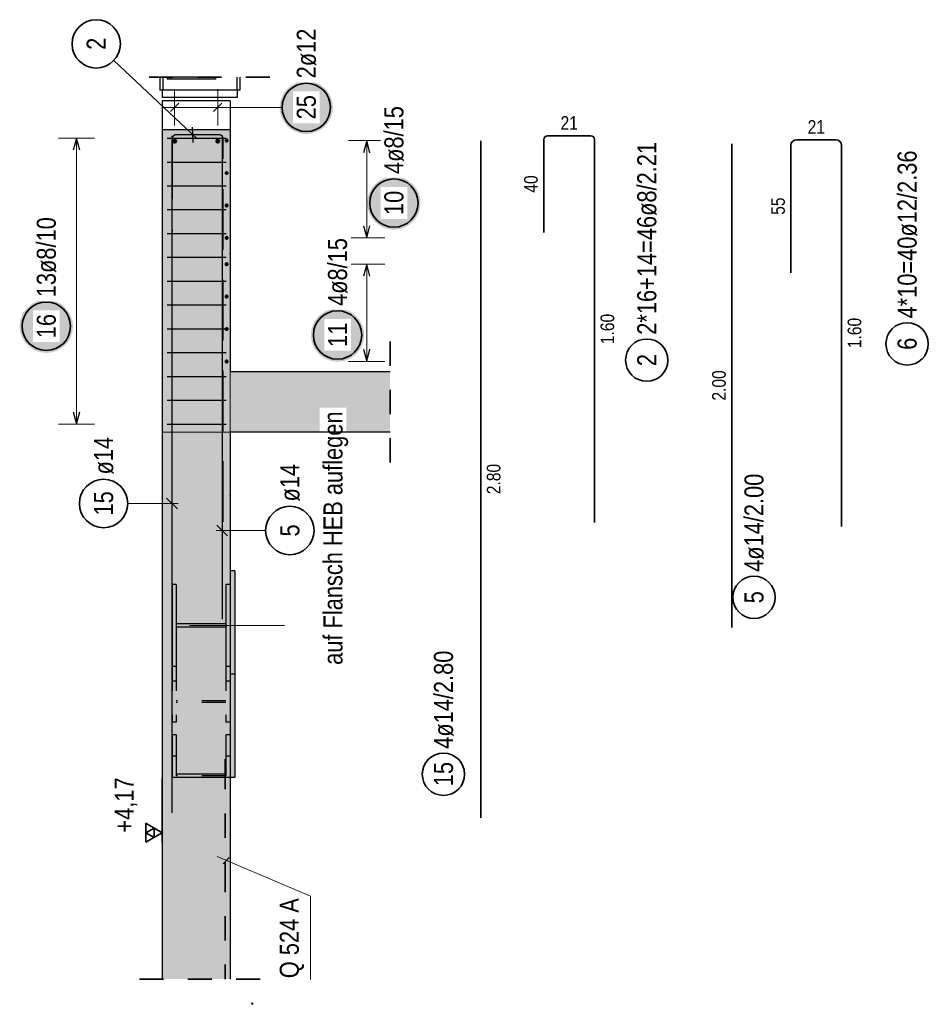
# Model space of a CAD drawing. Header units: millimetres. Extents: x -7.9 to 38.5, y -8.4 to 24.5.
# Tile 32 of 37: x 24.1 to 27.8, y 15.1 to 19.2. Entities that reach past the tile are written whole.
import ezdxf

# ---------------------------------------------------------------- set-up
doc = ezdxf.new("R2010")
doc.units = ezdxf.units.MM
doc.linetypes.add('DASHDOT', pattern=[1, 0.5, -0.25, 0, -0.25])
doc.linetypes.add('HIDDEN', pattern=[0.375, 0.25, -0.125])
for name, color, linetype, lineweight in [('Achsen', 7, 'Continuous', 20), ('Mattenbewehrung', 7, 'Continuous', 20), ('Schraffuren', 7, 'Continuous', 20)]:
    doc.layers.add(name, color=color, linetype=linetype, lineweight=lineweight)
doc.styles.add('Arial Narrow', font='ARIALN.TTF')

msp = doc.modelspace()

# ---------------------------------------------------------------- hatches: boundary and pattern name
at = {"lineweight": 25, "true_color": 0xffffff}
msp.add_hatch(color=7, dxfattribs=at).paths.add_polyline_path([(25.371814, 18.8), (25.371747, 18.803839), (25.371546, 18.807673), (25.371211, 18.811498), (25.370743, 18.815309), (25.370143, 18.819101), (25.36941, 18.82287), (25.368546, 18.826611), (25.367553, 18.83032), (25.36643, 18.833992), (25.36518, 18.837622), (25.363804, 18.841207), (25.362304, 18.844741), (25.360681, 18.848221), (25.358938, 18.851642), (25.357077, 18.855), (25.355099, 18.858291), (25.353008, 18.861511), (25.350806, 18.864656), (25.348495, 18.867723), (25.346079, 18.870707), (25.34356, 18.873604), (25.340941, 18.876412), (25.338226, 18.879127), (25.335418, 18.881746), (25.33252, 18.884265), (25.329537, 18.886681), (25.32647, 18.888992), (25.323325, 18.891194), (25.320105, 18.893285), (25.316814, 18.895263), (25.313456, 18.897124), (25.310035, 18.898867), (25.306555, 18.90049), (25.30302, 18.90199), (25.299436, 18.903366), (25.295806, 18.904616), (25.292134, 18.905739), (25.288425, 18.906733), (25.284684, 18.907596), (25.280915, 18.908329), (25.277123, 18.908929), (25.273312, 18.909397), (25.269487, 18.909732), (25.265653, 18.909933), (25.261814, 18.91), (25.257975, 18.909933), (25.254141, 18.909732), (25.250316, 18.909397), (25.246505, 18.908929), (25.242712, 18.908329), (25.238943, 18.907596), (25.235202, 18.906733), (25.231494, 18.905739), (25.227822, 18.904616), (25.224192, 18.903366), (25.220607, 18.90199), (25.217073, 18.90049), (25.213593, 18.898867), (25.210172, 18.897124), (25.206814, 18.895263), (25.203523, 18.893285), (25.200303, 18.891194), (25.197157, 18.888992), (25.194091, 18.886681), (25.191107, 18.884265), (25.188209, 18.881746), (25.185401, 18.879127), (25.182686, 18.876412), (25.180068, 18.873604), (25.177549, 18.870707), (25.175133, 18.867723), (25.172822, 18.864656), (25.17062, 18.861511), (25.168528, 18.858291), (25.166551, 18.855), (25.16469, 18.851642), (25.162946, 18.848221), (25.161324, 18.844741), (25.159824, 18.841207), (25.158448, 18.837622), (25.157198, 18.833992), (25.156075, 18.83032), (25.155081, 18.826611), (25.154218, 18.82287), (25.153485, 18.819101), (25.152884, 18.815309), (25.152416, 18.811498), (25.152082, 18.807673), (25.151881, 18.803839), (25.151814, 18.8), (25.151881, 18.796161), (25.152082, 18.792327), (25.152416, 18.788502), (25.152884, 18.784691), (25.153485, 18.780899), (25.154218, 18.77713), (25.155081, 18.773389), (25.156075, 18.76968), (25.157198, 18.766008), (25.158448, 18.762378), (25.159824, 18.758793), (25.161324, 18.755259), (25.162946, 18.751779), (25.16469, 18.748358), (25.166551, 18.745), (25.168528, 18.741709), (25.17062, 18.738489), (25.172822, 18.735344), (25.175133, 18.732277), (25.177549, 18.729293), (25.180068, 18.726396), (25.182686, 18.723588), (25.185401, 18.720873), (25.188209, 18.718254), (25.191107, 18.715735), (25.194091, 18.713319), (25.197157, 18.711008), (25.200303, 18.708806), (25.203523, 18.706715), (25.206814, 18.704737), (25.210172, 18.702876), (25.213593, 18.701133), (25.217073, 18.69951), (25.220607, 18.69801), (25.224192, 18.696634), (25.227822, 18.695384), (25.231494, 18.694261), (25.235202, 18.693267), (25.238943, 18.692404), (25.242712, 18.691671), (25.246505, 18.691071), (25.250316, 18.690603), (25.254141, 18.690268), (25.257975, 18.690067), (25.261814, 18.69), (25.265653, 18.690067), (25.269487, 18.690268), (25.273312, 18.690603), (25.277123, 18.691071), (25.280915, 18.691671), (25.284684, 18.692404), (25.288425, 18.693267), (25.292134, 18.694261), (25.295806, 18.695384), (25.299436, 18.696634), (25.30302, 18.69801), (25.306555, 18.69951), (25.310035, 18.701133), (25.313456, 18.702876), (25.316814, 18.704737), (25.320105, 18.706715), (25.323325, 18.708806), (25.32647, 18.711008), (25.329537, 18.713319), (25.33252, 18.715735), (25.335418, 18.718254), (25.338226, 18.720873), (25.340941, 18.723588), (25.34356, 18.726396), (25.346079, 18.729293), (25.348495, 18.732277), (25.350806, 18.735344), (25.353008, 18.738489), (25.355099, 18.741709), (25.357077, 18.745), (25.358938, 18.748358), (25.360681, 18.751779), (25.362304, 18.755259), (25.363804, 18.758793), (25.36518, 18.762378), (25.36643, 18.766008), (25.367553, 18.76968), (25.368546, 18.773389), (25.36941, 18.77713), (25.370143, 18.780899), (25.370743, 18.784691), (25.371211, 18.788502), (25.371546, 18.792327)])
at = {"layer": 'Achsen', "lineweight": 25, "true_color": 0xffffff}
for points in [[(25.734097, 18.404409), (25.73403, 18.408248), (25.733829, 18.412082), (25.733494, 18.415907), (25.733026, 18.419718), (25.732426, 18.423511), (25.731693, 18.42728), (25.730829, 18.431021), (25.729836, 18.434729), (25.728713, 18.438401), (25.727463, 18.442031), (25.726087, 18.445616), (25.724587, 18.44915), (25.722964, 18.45263), (25.721221, 18.456051), (25.71936, 18.459409), (25.717382, 18.4627), (25.715291, 18.46592), (25.713089, 18.469066), (25.710778, 18.472132), (25.708362, 18.475116), (25.705843, 18.478014), (25.703224, 18.480822), (25.700509, 18.483537), (25.697701, 18.486155), (25.694804, 18.488674), (25.69182, 18.49109), (25.688753, 18.493401), (25.685608, 18.495603), (25.682388, 18.497695), (25.679097, 18.499672), (25.675739, 18.501533), (25.672318, 18.503277), (25.668838, 18.504899), (25.665304, 18.506399), (25.661719, 18.507775), (25.658089, 18.509025), (25.654417, 18.510148), (25.650708, 18.511142), (25.646967, 18.512005), (25.643198, 18.512738), (25.639406, 18.513339), (25.635595, 18.513807), (25.63177, 18.514141), (25.627936, 18.514342), (25.624097, 18.514409), (25.620258, 18.514342), (25.616424, 18.514141), (25.612599, 18.513807), (25.608788, 18.513339), (25.604996, 18.512738), (25.601227, 18.512005), (25.597486, 18.511142), (25.593777, 18.510148), (25.590105, 18.509025), (25.586475, 18.507775), (25.58289, 18.506399), (25.579356, 18.504899), (25.575876, 18.503277), (25.572455, 18.501533), (25.569097, 18.499672), (25.565806, 18.497695), (25.562586, 18.495603), (25.559441, 18.493401), (25.556374, 18.49109), (25.55339, 18.488674), (25.550493, 18.486155), (25.547684, 18.483537), (25.54497, 18.480822), (25.542351, 18.478014), (25.539832, 18.475116), (25.537416, 18.472132), (25.535105, 18.469066), (25.532903, 18.46592), (25.530812, 18.4627), (25.528834, 18.459409), (25.526973, 18.456051), (25.52523, 18.45263), (25.523607, 18.44915), (25.522107, 18.445616), (25.520731, 18.442031), (25.519481, 18.438401), (25.518358, 18.434729), (25.517364, 18.431021), (25.516501, 18.42728), (25.515768, 18.423511), (25.515167, 18.419718), (25.5147, 18.415907), (25.514365, 18.412082), (25.514164, 18.408248), (25.514097, 18.404409), (25.514164, 18.40057), (25.514365, 18.396736), (25.5147, 18.392911), (25.515167, 18.3891), (25.515768, 18.385308), (25.516501, 18.381539), (25.517364, 18.377798), (25.518358, 18.374089), (25.519481, 18.370417), (25.520731, 18.366787), (25.522107, 18.363203), (25.523607, 18.359668), (25.52523, 18.356188), (25.526973, 18.352767), (25.528834, 18.349409), (25.530812, 18.346118), (25.532903, 18.342898), (25.535105, 18.339753), (25.537416, 18.336686), (25.539832, 18.333703), (25.542351, 18.330805), (25.54497, 18.327997), (25.547684, 18.325282), (25.550493, 18.322663), (25.55339, 18.320144), (25.556374, 18.317728), (25.559441, 18.315417), (25.562586, 18.313215), (25.565806, 18.311124), (25.569097, 18.309146), (25.572455, 18.307285), (25.575876, 18.305542), (25.579356, 18.303919), (25.58289, 18.302419), (25.586475, 18.301043), (25.590105, 18.299793), (25.593777, 18.29867), (25.597486, 18.297677), (25.601227, 18.296813), (25.604996, 18.29608), (25.608788, 18.29548), (25.612599, 18.295012), (25.616424, 18.294677), (25.620258, 18.294476), (25.624097, 18.294409), (25.627936, 18.294476), (25.63177, 18.294677), (25.635595, 18.295012), (25.639406, 18.29548), (25.643198, 18.29608), (25.646967, 18.296813), (25.650708, 18.297677), (25.654417, 18.29867), (25.658089, 18.299793), (25.661719, 18.301043), (25.665304, 18.302419), (25.668838, 18.303919), (25.672318, 18.305542), (25.675739, 18.307285), (25.679097, 18.309146), (25.682388, 18.311124), (25.685608, 18.313215), (25.688753, 18.315417), (25.69182, 18.317728), (25.694804, 18.320144), (25.697701, 18.322663), (25.700509, 18.325282), (25.703224, 18.327997), (25.705843, 18.330805), (25.708362, 18.333703), (25.710778, 18.336686), (25.713089, 18.339753), (25.715291, 18.342898), (25.717382, 18.346118), (25.71936, 18.349409), (25.721221, 18.352767), (25.722964, 18.356188), (25.724587, 18.359668), (25.726087, 18.363203), (25.727463, 18.366787), (25.728713, 18.370417), (25.729836, 18.374089), (25.730829, 18.377798), (25.731693, 18.381539), (25.732426, 18.385308), (25.733026, 18.3891), (25.733494, 18.392911), (25.733829, 18.396736)], [(24.296731, 17.894758), (24.296664, 17.898597), (24.296463, 17.902432), (24.296129, 17.906257), (24.295661, 17.910068), (24.29506, 17.91386), (24.294327, 17.917629), (24.293464, 17.92137), (24.29247, 17.925079), (24.291347, 17.92875), (24.290097, 17.932381), (24.288721, 17.935965), (24.287221, 17.9395), (24.285599, 17.942979), (24.283855, 17.9464), (24.281994, 17.949758), (24.280016, 17.95305), (24.277925, 17.95627), (24.275723, 17.959415), (24.273412, 17.962481), (24.270996, 17.965465), (24.268477, 17.968363), (24.265859, 17.971171), (24.263144, 17.973886), (24.260336, 17.976504), (24.257438, 17.979023), (24.254454, 17.98144), (24.251388, 17.98375), (24.248242, 17.985953), (24.245022, 17.988044), (24.241731, 17.990021), (24.238373, 17.991883), (24.234952, 17.993626), (24.231472, 17.995248), (24.227938, 17.996749), (24.224353, 17.998125), (24.220723, 17.999375), (24.217051, 18.000497), (24.213343, 18.001491), (24.209601, 18.002355), (24.205832, 18.003087), (24.20204, 18.003688), (24.198229, 18.004156), (24.194404, 18.004491), (24.19057, 18.004691), (24.186731, 18.004758), (24.182892, 18.004691), (24.179058, 18.004491), (24.175233, 18.004156), (24.171422, 18.003688), (24.16763, 18.003087), (24.163861, 18.002355), (24.16012, 18.001491), (24.156411, 18.000497), (24.152739, 17.999375), (24.149109, 17.998125), (24.145524, 17.996749), (24.14199, 17.995248), (24.13851, 17.993626), (24.135089, 17.991883), (24.131731, 17.990021), (24.12844, 17.988044), (24.12522, 17.985953), (24.122075, 17.98375), (24.119008, 17.98144), (24.116025, 17.979023), (24.113127, 17.976504), (24.110319, 17.973886), (24.107604, 17.971171), (24.104985, 17.968363), (24.102466, 17.965465), (24.10005, 17.962481), (24.097739, 17.959415), (24.095537, 17.95627), (24.093446, 17.95305), (24.091468, 17.949758), (24.089607, 17.9464), (24.087864, 17.942979), (24.086241, 17.9395), (24.084741, 17.935965), (24.083365, 17.932381), (24.082115, 17.92875), (24.080992, 17.925079), (24.079999, 17.92137), (24.079135, 17.917629), (24.078402, 17.91386), (24.077802, 17.910068), (24.077334, 17.906257), (24.076999, 17.902432), (24.076798, 17.898597), (24.076731, 17.894758), (24.076798, 17.89092), (24.076999, 17.887085), (24.077334, 17.88326), (24.077802, 17.879449), (24.078402, 17.875657), (24.079135, 17.871888), (24.079999, 17.868147), (24.080992, 17.864438), (24.082115, 17.860767), (24.083365, 17.857136), (24.084741, 17.853552), (24.086241, 17.850017), (24.087864, 17.846538), (24.089607, 17.843117), (24.091468, 17.839758), (24.093446, 17.836467), (24.095537, 17.833247), (24.097739, 17.830102), (24.10005, 17.827036), (24.102466, 17.824052), (24.104985, 17.821154), (24.107604, 17.818346), (24.110319, 17.815631), (24.113127, 17.813013), (24.116025, 17.810494), (24.119008, 17.808077), (24.122075, 17.805767), (24.12522, 17.803564), (24.12844, 17.801473), (24.131731, 17.799496), (24.135089, 17.797634), (24.13851, 17.795891), (24.14199, 17.794268), (24.145524, 17.792768), (24.149109, 17.791392), (24.152739, 17.790142), (24.156411, 17.78902), (24.16012, 17.788026), (24.163861, 17.787162), (24.16763, 17.78643), (24.171422, 17.785829), (24.175233, 17.785361), (24.179058, 17.785026), (24.182892, 17.784825), (24.186731, 17.784758), (24.19057, 17.784825), (24.194404, 17.785026), (24.198229, 17.785361), (24.20204, 17.785829), (24.205832, 17.78643), (24.209601, 17.787162), (24.213343, 17.788026), (24.217051, 17.78902), (24.220723, 17.790142), (24.224353, 17.791392), (24.227938, 17.792768), (24.231472, 17.794268), (24.234952, 17.795891), (24.238373, 17.797634), (24.241731, 17.799496), (24.245022, 17.801473), (24.248242, 17.803564), (24.251388, 17.805767), (24.254454, 17.808077), (24.257438, 17.810494), (24.260336, 17.813013), (24.263144, 17.815631), (24.265859, 17.818346), (24.268477, 17.821154), (24.270996, 17.824052), (24.273412, 17.827036), (24.275723, 17.830102), (24.277925, 17.833247), (24.280016, 17.836467), (24.281994, 17.839758), (24.283855, 17.843117), (24.285599, 17.846538), (24.287221, 17.850017), (24.288721, 17.853552), (24.290097, 17.857136), (24.291347, 17.860767), (24.29247, 17.864438), (24.293464, 17.868147), (24.294327, 17.871888), (24.29506, 17.875657), (24.295661, 17.879449), (24.296129, 17.88326), (24.296463, 17.887085)]]:
    msp.add_hatch(color=7, dxfattribs=at).paths.add_polyline_path(points)
at = {"layer": 'Schraffuren', "lineweight": 13, "true_color": 0x4682b4}
for points in [[(24.686545, 18.916548), (24.886545, 18.916548), (24.886545, 18.925048), (24.875045, 18.925048), (24.698045, 18.925048), (24.686545, 18.925048)], [(24.929538, 16.487149), (24.946538, 16.487149), (24.946538, 16.826599), (24.929538, 16.826599), (24.929538, 16.663946), (24.723538, 16.663946), (24.723538, 16.826599), (24.706538, 16.826599), (24.706538, 16.487149), (24.723538, 16.487149), (24.723538, 16.649802), (24.929538, 16.649802)], [(24.946538, 16.028357), (24.946538, 16.204834), (24.929538, 16.204834), (24.929538, 16.042199), (24.723538, 16.042199), (24.723538, 16.204834), (24.706538, 16.204834), (24.706538, 16.028357)]]:
    msp.add_hatch(color=145, dxfattribs=at).paths.add_polyline_path(points)
at = {"layer": 'Schraffuren', "lineweight": 13, "true_color": 0xd7ffd7}
for points in [[(24.666545, 15.195043), (24.946545, 15.195043), (24.946538, 18.706548), (24.666538, 18.706548)], [(25.608323, 17.456544), (25.608323, 17.706544), (24.946544, 17.706544), (24.946544, 17.456544)]]:
    msp.add_hatch(color=254, dxfattribs=at).paths.add_polyline_path(points)
at = {"layer": 'Schraffuren', "lineweight": 13, "true_color": 0xe0ddbe}
msp.add_hatch(color=254, dxfattribs=at).paths.add_polyline_path([(24.966538, 16.028357), (24.966538, 16.883656), (24.946538, 16.883656), (24.946538, 16.028357)])

# ---------------------------------------------------------------- linework, layer by layer
at = {"color": 2, "linetype": 'HIDDEN', "lineweight": 35, "ltscale": 0.25}
for p, q in [((25.111545, 18.925048), (24.531545, 18.925048)), ((25.608323, 17.831544), (25.608323, 17.331544)), ((25.071538, 15.195043), (24.541538, 15.195043))]:
    msp.add_line(p, q, dxfattribs=at)
at = {"color": 3, "linetype": 'Continuous', "lineweight": 25}
for p, q in [((24.656545, 18.925048), (24.656545, 18.871548)), ((24.668045, 18.925048), (24.668045, 18.871548)), ((24.975045, 18.925048), (24.975045, 18.871548)), ((24.986545, 18.925048), (24.986545, 18.871548)), ((24.666545, 18.871548), (24.656545, 18.871548)), ((24.666545, 18.871548), (24.666545, 18.841548)), ((24.976545, 18.871548), (24.666545, 18.871548)), ((24.976545, 18.871548), (24.976545, 18.841548)), ((24.986545, 18.871548), (24.976545, 18.871548)), ((24.976545, 18.841548), (24.666545, 18.841548)), ((24.666545, 18.826548), (24.666545, 18.706548)), ((24.946545, 18.826548), (24.666545, 18.826548)), ((24.735222, 18.817678), (24.699867, 18.782322)), ((24.913215, 18.817678), (24.87786, 18.782322)), ((24.946545, 18.826548), (24.946545, 18.706548)), ((24.706545, 15.882096), (24.706545, 18.682096)), ((24.706545, 18.682096), (24.706545, 18.682096)), ((24.728642, 17.139659), (24.684448, 17.183853)), ((24.666545, 15.760625), (24.666545, 16.024133)), ((24.918323, 15.671831), (24.943157, 15.698187))]:
    msp.add_line(p, q, dxfattribs=at)
at = {"color": 3, "linetype": 'HIDDEN', "lineweight": 25, "ltscale": 0.25}
for p, q in [((24.697545, 18.925048), (24.697545, 18.916548)), ((24.723538, 16.663946), (24.723538, 16.649802)), ((24.929538, 16.663946), (24.929538, 16.649802)), ((24.706538, 16.487149), (24.706538, 16.257718)), ((24.723538, 16.487149), (24.723538, 16.257718)), ((24.929538, 16.487149), (24.929538, 16.257718)), ((24.966538, 16.456007), (24.946538, 16.456007)), ((24.723538, 16.427405), (24.706538, 16.427405)), ((24.946538, 16.427405), (24.929538, 16.427405)), ((24.929538, 16.346097), (24.723538, 16.346097)), ((24.929538, 16.339026), (24.723538, 16.339026)), ((24.723538, 16.257718), (24.706538, 16.257718)), ((24.946538, 16.257718), (24.929538, 16.257718)), ((24.723538, 16.116595), (24.706538, 16.116595)), ((24.946538, 16.116595), (24.929538, 16.116595)), ((24.723538, 16.042199), (24.723538, 16.035278)), ((24.929538, 16.035278), (24.723538, 16.035278)), ((24.929538, 16.042199), (24.929538, 16.035278))]:
    msp.add_line(p, q, dxfattribs=at)
at = {"color": 5, "linetype": 'Continuous', "lineweight": 18}
for p, q in [((24.717545, 18.875), (24.717545, 18.725)), ((24.895537, 18.875), (24.895537, 18.725)), ((24.667545, 18.8), (24.945537, 18.8)), ((25.161814, 18.8), (24.945537, 18.8)), ((24.523687, 17.161756), (24.731545, 17.161756)), ((25.27954, 15.538053), (24.892722, 15.702309)), ((25.27954, 15.19298), (25.27954, 15.538053))]:
    msp.add_line(p, q, dxfattribs=at)
at = {"color": 2, "linetype": 'Continuous', "lineweight": 35}
for p, q in [((25.983339, 15.862081), (25.983339, 18.662081)), ((25.983339, 18.662081), (25.983339, 18.662081)), ((26.243647, 18.666679), (26.243647, 18.282679)), ((26.437646, 18.682679), (26.259647, 18.682679)), ((26.453647, 17.082679), (26.453646, 18.666679)), ((27.289406, 18.666094), (27.451406, 18.666094)), ((27.265406, 18.116094), (27.265406, 18.642094)), ((27.475406, 18.642094), (27.475406, 17.066094)), ((24.666545, 15.8), (24.598347, 15.839375)), ((24.598347, 15.839375), (24.598347, 15.760625)), ((24.632446, 15.819688), (24.598347, 15.8)), ((24.598347, 15.760625), (24.666545, 15.8)), ((24.598347, 15.8), (24.632446, 15.780313)), ((24.632446, 15.780313), (24.632446, 15.819688))]:
    msp.add_line(p, q, dxfattribs=at)
at = {"color": 2, "linetype": 'DASHDOT', "lineweight": 35, "ltscale": 0.25}
msp.add_line((24.926545, 16.104752), (24.926545, 15.195043), dxfattribs=at)
at = {"color": 2, "linetype": 'Continuous', "lineweight": 35}
for centre, radius in [((25.261814, 18.8), 0.1), ((27.746431, 17.822062), 0.0875), ((26.669793, 17.754591), 0.0875), ((24.423687, 17.161756), 0.1), ((25.829123, 16.041999), 0.0875)]:
    msp.add_circle(centre, radius, dxfattribs=at)
at = {"color": 9, "linetype": 'Continuous', "lineweight": 0}
for centre, radius in [((24.946538, 18.706548), 0.00111), ((25.038679, 15.09336), 0.002775)]:
    msp.add_circle(centre, radius, dxfattribs=at)
at = {"color": 4, "linetype": 'Continuous', "lineweight": 50}
for centre, radius in [((24.717545, 18.660548), 0.006), ((24.717545, 18.660548), 0.006), ((24.717545, 18.660548), 0.0054), ((24.717545, 18.660548), 0.0042), ((24.717545, 18.660548), 0.003), ((24.717545, 18.660548), 0.0018), ((24.717545, 18.660548), 0.0006), ((24.895537, 18.660548), 0.006), ((24.895537, 18.660548), 0.006), ((24.895537, 18.660548), 0.0054), ((24.895537, 18.660548), 0.0042), ((24.895537, 18.660548), 0.003), ((24.895537, 18.660548), 0.0018), ((24.895537, 18.660548), 0.0006)]:
    msp.add_circle(centre, radius, dxfattribs=at)
at = {"color": 2, "linetype": 'Continuous', "lineweight": 35}
for centre, radius, start, end in [((26.259647, 18.666679), 0.016, 90, 180), ((26.437646, 18.666679), 0.016, 0.000042, 90), ((27.289406, 18.642094), 0.024, 90, 180), ((27.451406, 18.642094), 0.024, 0, 90)]:
    msp.add_arc(centre, radius, start, end, dxfattribs=at)
at = {"layer": 'Achsen', "color": 5, "linetype": 'Continuous', "lineweight": 18}
for p, q in [((24.465945, 18.994121), (24.810822, 18.669409)), ((24.386731, 18.672548), (24.236731, 18.672548)), ((24.311731, 18.672548), (24.311731, 17.490545)), ((25.586597, 18.662552), (25.436597, 18.662551)), ((25.511597, 18.662552), (25.5116, 18.260548)), ((25.4366, 18.260548), (25.5866, 18.260549)), ((25.586597, 18.151452), (25.436597, 18.151451)), ((25.511597, 18.151452), (25.5116, 17.749449)), ((24.236731, 17.490545), (24.386731, 17.490545)), ((25.093731, 17.050071), (24.889538, 17.050071))]:
    msp.add_line(p, q, dxfattribs=at)
at = {"layer": 'Achsen', "color": 3, "linetype": 'Continuous', "lineweight": 25}
for p, q in [((24.793561, 18.655311), (24.791679, 18.717783)), ((24.311731, 18.672548), (24.298334, 18.622548)), ((24.325129, 18.622548), (24.311731, 18.672548)), ((24.686545, 18.672548), (24.930545, 18.672548)), ((24.914538, 18.683946), (24.914538, 16.683946)), ((25.511597, 18.662552), (25.4982, 18.612552)), ((25.524995, 18.612552), (25.511597, 18.662552)), ((24.686545, 18.574047), (24.930545, 18.574047)), ((24.686545, 18.475547), (24.930545, 18.475547)), ((24.686545, 18.377047), (24.930545, 18.377047)), ((25.498202, 18.310548), (25.5116, 18.260548)), ((25.5116, 18.260548), (25.524997, 18.310549)), ((24.686545, 18.278547), (24.930545, 18.278547)), ((24.686545, 18.180047), (24.930545, 18.180047)), ((25.511597, 18.151452), (25.4982, 18.101452)), ((25.524995, 18.101452), (25.511597, 18.151452)), ((24.686545, 18.081546), (24.930545, 18.081546)), ((24.686545, 17.983046), (24.930545, 17.983046)), ((24.686545, 17.884546), (24.930545, 17.884546)), ((25.498202, 17.799449), (25.5116, 17.749449)), ((25.5116, 17.749449), (25.524997, 17.799449)), ((24.686545, 17.786046), (24.930545, 17.786046)), ((24.686545, 17.687546), (24.930545, 17.687546)), ((24.686545, 17.589045), (24.930545, 17.589045)), ((24.298334, 17.540545), (24.311731, 17.490545)), ((24.311731, 17.490545), (24.325129, 17.540545)), ((24.686545, 17.490545), (24.930545, 17.490545)), ((24.892441, 17.072168), (24.936635, 17.027974))]:
    msp.add_line(p, q, dxfattribs=at)
at = {"layer": 'Achsen', "color": 3, "linetype": 'HIDDEN', "lineweight": 25}
for p, q in [((24.707621, 18.670546), (24.707623, 18.286546)), ((24.90162, 18.686547), (24.723621, 18.686546)), ((24.91763, 17.086547), (24.91762, 18.670547))]:
    msp.add_line(p, q, dxfattribs=at)
at = {"layer": 'Achsen', "color": 2, "linetype": 'Continuous', "lineweight": 35}
msp.add_line((27.021348, 18.649177), (27.021348, 16.649177), dxfattribs=at)
at = {"layer": 'Achsen', "color": 9, "linetype": 'Continuous', "lineweight": 0}
for p, q in [((24.946544, 17.456544), (24.946545, 17.706544)), ((24.946545, 17.456544), (24.666545, 17.456544)), ((24.946545, 17.456544), (24.946544, 17.456544)), ((24.779498, 16.657354), (25.171044, 16.657354))]:
    msp.add_line(p, q, dxfattribs=at)
at = {"layer": 'Achsen', "color": 2, "linetype": 'Continuous', "lineweight": 35}
for centre, radius in [((24.393138, 19.062672), 0.1), ((25.624097, 18.404409), 0.1), ((24.186731, 17.894758), 0.1), ((25.193731, 17.050071), 0.1), ((27.113019, 16.773825), 0.0875)]:
    msp.add_circle(centre, radius, dxfattribs=at)
at = {"layer": 'Achsen', "color": 4, "linetype": 'Continuous', "lineweight": 50}
for centre, radius in [((24.932538, 18.662548), 0.004), ((24.932538, 18.662548), 0.004), ((24.932538, 18.662548), 0.0036), ((24.932538, 18.662548), 0.0028), ((24.932538, 18.662548), 0.002), ((24.932538, 18.662548), 0.0012), ((24.932538, 18.662548), 0.0004), ((24.932539, 18.528546), 0.004), ((24.932539, 18.528546), 0.004), ((24.932539, 18.528546), 0.0036), ((24.932539, 18.528546), 0.0028), ((24.932539, 18.528546), 0.002), ((24.932539, 18.528546), 0.0012), ((24.932539, 18.528546), 0.0004), ((24.93254, 18.394545), 0.004), ((24.93254, 18.394545), 0.004), ((24.93254, 18.394545), 0.0036), ((24.93254, 18.394545), 0.0028), ((24.93254, 18.394545), 0.002), ((24.93254, 18.394545), 0.0012), ((24.93254, 18.394545), 0.0004), ((24.932541, 18.260544), 0.004), ((24.932541, 18.260544), 0.004), ((24.932541, 18.260544), 0.0036), ((24.932541, 18.260544), 0.0028), ((24.932541, 18.260544), 0.002), ((24.932541, 18.260544), 0.0012), ((24.932541, 18.260544), 0.0004), ((24.932538, 18.151448), 0.004), ((24.932538, 18.151448), 0.004), ((24.932538, 18.151448), 0.0036), ((24.932538, 18.151448), 0.0028), ((24.932538, 18.151448), 0.002), ((24.932538, 18.151448), 0.0012), ((24.932538, 18.151448), 0.0004), ((24.932539, 18.017447), 0.004), ((24.932539, 18.017447), 0.004), ((24.932539, 18.017447), 0.0036), ((24.932539, 18.017447), 0.0028), ((24.932539, 18.017447), 0.002), ((24.932539, 18.017447), 0.0012), ((24.932539, 18.017447), 0.0004), ((24.93254, 17.883446), 0.004), ((24.93254, 17.883446), 0.004), ((24.93254, 17.883446), 0.0036), ((24.93254, 17.883446), 0.0028), ((24.93254, 17.883446), 0.002), ((24.93254, 17.883446), 0.0012), ((24.93254, 17.883446), 0.0004), ((24.932541, 17.749444), 0.004), ((24.932541, 17.749444), 0.004), ((24.932541, 17.749444), 0.0036), ((24.932541, 17.749444), 0.0028), ((24.932541, 17.749444), 0.002), ((24.932541, 17.749444), 0.0012), ((24.932541, 17.749444), 0.0004)]:
    msp.add_circle(centre, radius, dxfattribs=at)
at = {"layer": 'Achsen', "color": 9, "linetype": 'Continuous', "lineweight": 0}
for centre in [(24.946538, 18.195448), (24.946545, 17.195444)]:
    msp.add_circle(centre, 0.00111, dxfattribs=at)
at = {"layer": 'Achsen', "color": 3, "linetype": 'HIDDEN', "lineweight": 25}
for centre, start, end in [((24.723621, 18.670546), 90.000302, 180.000302), ((24.90162, 18.670547), 0.000345, 90.000302)]:
    msp.add_arc(centre, 0.016, start, end, dxfattribs=at)
at = {"layer": 'Mattenbewehrung', "color": 3, "linetype": 'Continuous', "lineweight": 25}
for p, q in [((24.686545, 18.925048), (24.686545, 18.916548)), ((24.886545, 18.916548), (24.686545, 18.916548)), ((24.875045, 18.925048), (24.698045, 18.925048)), ((24.886545, 18.925048), (24.886545, 18.916548)), ((24.946545, 18.706548), (24.666538, 18.706548)), ((24.666545, 18.706548), (24.666545, 15.195043)), ((24.946545, 18.706548), (24.946545, 17.706544)), ((24.946545, 17.456544), (24.946545, 16.826599)), ((24.966538, 16.883656), (24.946538, 16.883656)), ((24.966538, 16.883656), (24.966538, 16.028357)), ((24.706538, 16.826599), (24.706538, 16.487149)), ((24.723538, 16.826599), (24.706538, 16.826599)), ((24.723538, 16.826599), (24.723538, 16.663946)), ((24.929538, 16.826599), (24.929538, 16.663946)), ((24.946538, 16.826599), (24.929538, 16.826599)), ((24.946545, 16.826599), (24.946545, 16.487149)), ((24.929538, 16.663946), (24.723538, 16.663946)), ((24.723538, 16.649802), (24.723538, 16.487149)), ((24.929538, 16.649802), (24.723538, 16.649802)), ((24.929538, 16.649802), (24.929538, 16.487149)), ((24.723538, 16.487149), (24.706538, 16.487149)), ((24.946538, 16.487149), (24.929538, 16.487149)), ((24.946545, 16.487149), (24.946545, 16.204834)), ((24.706538, 16.204834), (24.706538, 16.028357)), ((24.723538, 16.204834), (24.706538, 16.204834)), ((24.723538, 16.204834), (24.723538, 16.042199)), ((24.929538, 16.204834), (24.929538, 16.042199)), ((24.946538, 16.204834), (24.929538, 16.204834)), ((24.946545, 16.204834), (24.946545, 16.028357)), ((24.946538, 16.028357), (24.706538, 16.028357)), ((24.929538, 16.042199), (24.723538, 16.042199)), ((24.966538, 16.028357), (24.946538, 16.028357)), ((24.946545, 16.028357), (24.946545, 15.195043))]:
    msp.add_line(p, q, dxfattribs=at)

# ---------------------------------------------------------------- texts
at = {"color": 2, "lineweight": 35, "char_height": 0.07875, "attachment_point": 1, "rotation": 90, "line_spacing_factor": 0.9, "style": 'Arial Narrow'}
for s, insert in [('2*16+14=46ø8/2.21', (26.630418, 17.859591)), ('4*10=40ø12/2.36', (27.707056, 17.927062)), ('6', (27.707056, 17.797256)), ('2', (26.630418, 17.729785)), ('ø14', (24.384312, 17.281756)), ('15', (24.384312, 17.112144)), ('4ø14/2.80', (25.789748, 16.146999)), ('15', (25.789748, 15.992387)), (' +4,17', (24.46967, 15.775588))]:
    msp.add_mtext(s, dxfattribs=dict(at, insert=insert))
at = {"color": 3, "lineweight": 25, "char_height": 0.05625, "attachment_point": 1, "line_spacing_factor": 0.9, "style": 'Arial Narrow'}
for insert in [(26.313209, 18.763929), (27.334968, 18.747344)]:
    msp.add_mtext('21', dxfattribs=dict(at, insert=insert))
for s, insert, rotation in [('40', (26.162397, 18.447242), 90), ('55', (27.184156, 18.355656), 90), ('1.60', (26.478646, 17.820804), 90.000042), ('1.60', (27.500406, 17.804219), 90), ('2.80', (26.008339, 17.200206), 90)]:
    msp.add_mtext(s, dxfattribs=dict(at, insert=insert, rotation=rotation))
at = {"layer": 'Achsen', "color": 2, "lineweight": 35, "char_height": 0.07875, "attachment_point": 1, "rotation": 90, "line_spacing_factor": 0.9, "style": 'Arial Narrow'}
for s, insert in [('2', (24.353763, 19.037865)), ('ø14', (25.154356, 17.170071)), ('4ø14/2.00', (27.073644, 16.878825)), ('5', (25.154356, 17.025265)), ('5', (27.073644, 16.749019))]:
    msp.add_mtext(s, dxfattribs=dict(at, insert=insert))
at = {"layer": 'Achsen', "color": 3, "lineweight": 25, "insert": (26.940098, 17.587302), "char_height": 0.05625, "attachment_point": 1, "rotation": 90, "line_spacing_factor": 0.9, "style": 'Arial Narrow'}
msp.add_mtext('2.00', dxfattribs=at)

# ---------------------------------------------------------------- next in the draw order: texts
at = {"color": 2, "lineweight": 35, "char_height": 0.07875, "rotation": 90, "line_spacing_factor": 0.9, "style": 'Arial Narrow', "bg_fill": 3, "box_fill_scale": 1.2, "bg_fill_color": 256, "bg_fill_true_color": 13158600, "bg_fill_transparency": 0}
for s, insert, attachment_point in [('2ø12', (25.222439, 18.92), 1), ('25', (25.222439, 18.750387), 1), ('auf Flansch HEB auflegen', (25.435293, 16.494393), 7), ('Q 524 A', (25.252556, 15.19845), 7)]:
    msp.add_mtext(s, dxfattribs=dict(at, insert=insert, attachment_point=attachment_point))
at = {"layer": 'Achsen', "color": 2, "lineweight": 35, "char_height": 0.07875, "attachment_point": 1, "line_spacing_factor": 0.9, "style": 'Arial Narrow', "bg_fill": 3, "box_fill_scale": 1.2, "bg_fill_color": 256, "bg_fill_true_color": 13158600, "bg_fill_transparency": 0}
for s, insert, rotation in [('4ø8/15', (25.584721, 18.524409), 90.000412), ('10', (25.584722, 18.354796), 90.000412), ('13ø8/10', (24.147356, 18.014758), 90), ('16', (24.147356, 17.845146), 90)]:
    msp.add_mtext(s, dxfattribs=dict(at, insert=insert, rotation=rotation))

# ---------------------------------------------------------------- next in the draw order: hatches: boundary and pattern name
at = {"layer": 'Achsen', "lineweight": 25, "true_color": 0xffffff}
msp.add_hatch(color=7, dxfattribs=at).paths.add_polyline_path([(25.500998, 17.858616), (25.500931, 17.862455), (25.50073, 17.866289), (25.500395, 17.870114), (25.499927, 17.873925), (25.499327, 17.877718), (25.498594, 17.881486), (25.49773, 17.885228), (25.496737, 17.888936), (25.495614, 17.892608), (25.494364, 17.896238), (25.492988, 17.899823), (25.491488, 17.903357), (25.489865, 17.906837), (25.488122, 17.910258), (25.486261, 17.913616), (25.484283, 17.916907), (25.482192, 17.920127), (25.47999, 17.923273), (25.477679, 17.926339), (25.475263, 17.929323), (25.472744, 17.932221), (25.470125, 17.935029), (25.46741, 17.937744), (25.464602, 17.940362), (25.461704, 17.942881), (25.458721, 17.945297), (25.455654, 17.947608), (25.452509, 17.94981), (25.449289, 17.951901), (25.445998, 17.953879), (25.44264, 17.95574), (25.439219, 17.957484), (25.435739, 17.959106), (25.432205, 17.960606), (25.42862, 17.961982), (25.42499, 17.963232), (25.421318, 17.964355), (25.417609, 17.965349), (25.413868, 17.966212), (25.410099, 17.966945), (25.406307, 17.967546), (25.402496, 17.968014), (25.398671, 17.968348), (25.394837, 17.968549), (25.390998, 17.968616), (25.387159, 17.968549), (25.383325, 17.968348), (25.3795, 17.968014), (25.375689, 17.967546), (25.371897, 17.966945), (25.368128, 17.966212), (25.364386, 17.965349), (25.360678, 17.964355), (25.357006, 17.963232), (25.353376, 17.961982), (25.349791, 17.960606), (25.346257, 17.959106), (25.342777, 17.957484), (25.339356, 17.95574), (25.335998, 17.953879), (25.332707, 17.951901), (25.329487, 17.94981), (25.326341, 17.947608), (25.323275, 17.945297), (25.320291, 17.942881), (25.317393, 17.940362), (25.314585, 17.937744), (25.31187, 17.935029), (25.309252, 17.932221), (25.306733, 17.929323), (25.304317, 17.926339), (25.302006, 17.923273), (25.299804, 17.920127), (25.297713, 17.916907), (25.295735, 17.913616), (25.293874, 17.910258), (25.29213, 17.906837), (25.290508, 17.903357), (25.289008, 17.899823), (25.287632, 17.896238), (25.286382, 17.892608), (25.285259, 17.888936), (25.284265, 17.885228), (25.283402, 17.881486), (25.282669, 17.877718), (25.282068, 17.873925), (25.2816, 17.870114), (25.281266, 17.866289), (25.281065, 17.862455), (25.280998, 17.858616), (25.281065, 17.854777), (25.281266, 17.850943), (25.2816, 17.847118), (25.282068, 17.843307), (25.282669, 17.839515), (25.283402, 17.835746), (25.284265, 17.832005), (25.285259, 17.828296), (25.286382, 17.824624), (25.287632, 17.820994), (25.289008, 17.817409), (25.290508, 17.813875), (25.29213, 17.810395), (25.293874, 17.806974), (25.295735, 17.803616), (25.297713, 17.800325), (25.299804, 17.797105), (25.302006, 17.79396), (25.304317, 17.790893), (25.306733, 17.78791), (25.309252, 17.785012), (25.31187, 17.782204), (25.314585, 17.779489), (25.317393, 17.77687), (25.320291, 17.774351), (25.323275, 17.771935), (25.326341, 17.769624), (25.329487, 17.767422), (25.332707, 17.765331), (25.335998, 17.763353), (25.339356, 17.761492), (25.342777, 17.759749), (25.346257, 17.758126), (25.349791, 17.756626), (25.353376, 17.75525), (25.357006, 17.754), (25.360678, 17.752877), (25.364386, 17.751884), (25.368128, 17.75102), (25.371897, 17.750287), (25.375689, 17.749687), (25.3795, 17.749219), (25.383325, 17.748884), (25.387159, 17.748683), (25.390998, 17.748616), (25.394837, 17.748683), (25.398671, 17.748884), (25.402496, 17.749219), (25.406307, 17.749687), (25.410099, 17.750287), (25.413868, 17.75102), (25.417609, 17.751884), (25.421318, 17.752877), (25.42499, 17.754), (25.42862, 17.75525), (25.432205, 17.756626), (25.435739, 17.758126), (25.439219, 17.759749), (25.44264, 17.761492), (25.445998, 17.763353), (25.449289, 17.765331), (25.452509, 17.767422), (25.455654, 17.769624), (25.458721, 17.771935), (25.461704, 17.774351), (25.464602, 17.77687), (25.46741, 17.779489), (25.470125, 17.782204), (25.472744, 17.785012), (25.475263, 17.78791), (25.477679, 17.790893), (25.47999, 17.79396), (25.482192, 17.797105), (25.484283, 17.800325), (25.486261, 17.803616), (25.488122, 17.806974), (25.489865, 17.810395), (25.491488, 17.813875), (25.492988, 17.817409), (25.494364, 17.820994), (25.495614, 17.824624), (25.496737, 17.828296), (25.49773, 17.832005), (25.498594, 17.835746), (25.499327, 17.839515), (25.499927, 17.843307), (25.500395, 17.847118), (25.50073, 17.850943)])

# ---------------------------------------------------------------- next in the draw order: linework, layer by layer
at = {"layer": 'Achsen', "color": 5, "linetype": 'Continuous', "lineweight": 18}
msp.add_line((25.4366, 17.749448), (25.5866, 17.749449), dxfattribs=at)
at = {"layer": 'Achsen', "color": 2, "linetype": 'Continuous', "lineweight": 35}
msp.add_circle((25.390998, 17.858616), 0.1, dxfattribs=at)
at = {"layer": 'Mattenbewehrung', "color": 3, "linetype": 'Continuous', "lineweight": 25}
for p, q in [((25.608323, 17.706544), (24.946544, 17.706544)), ((25.608323, 17.456544), (24.946544, 17.456544))]:
    msp.add_line(p, q, dxfattribs=at)

# ---------------------------------------------------------------- next in the draw order: texts
at = {"layer": 'Achsen', "color": 2, "lineweight": 35, "char_height": 0.07875, "attachment_point": 1, "rotation": 90.000412, "line_spacing_factor": 0.9, "style": 'Arial Narrow', "bg_fill": 3, "box_fill_scale": 1.2, "bg_fill_color": 256, "bg_fill_true_color": 13158600, "bg_fill_transparency": 0}
for s, insert in [('4ø8/15', (25.351622, 17.978616)), ('11', (25.351623, 17.809003))]:
    msp.add_mtext(s, dxfattribs=dict(at, insert=insert))

doc.saveas('drawing.dxf')
